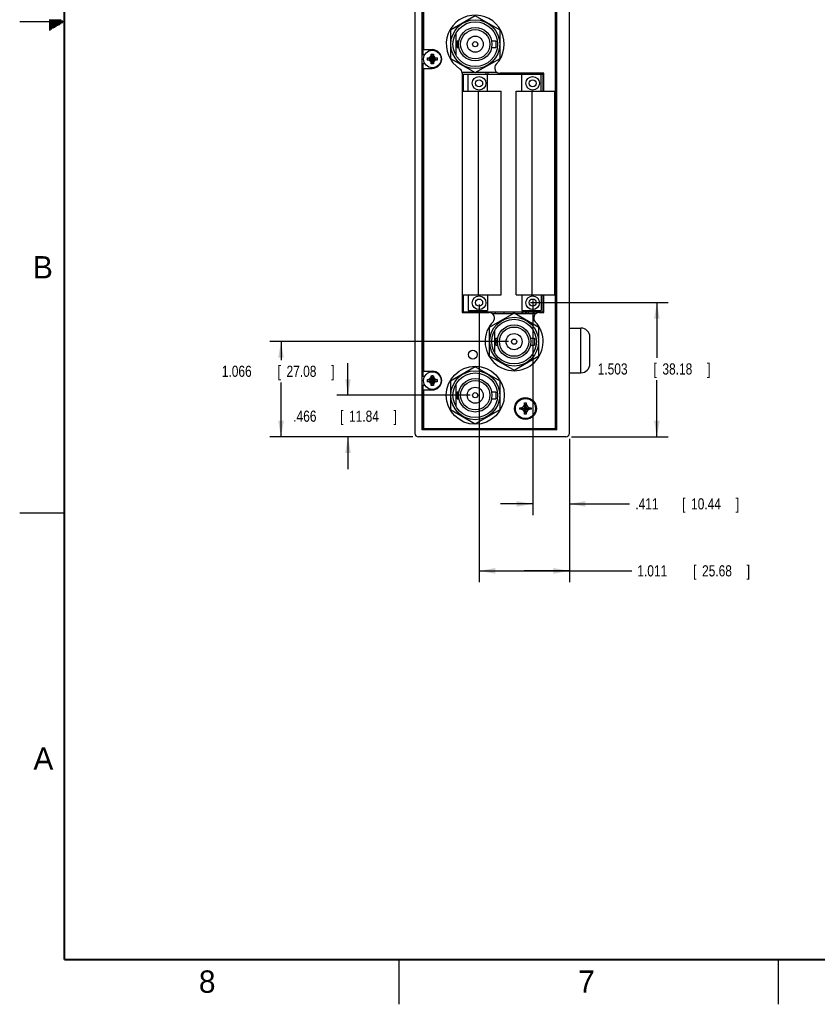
# Model space of a CAD drawing. Header units: inches. Extents: x 0 to 34, y 0 to 22.
# Tile 1 of 21: x 0 to 8.9, y 0 to 11. Entities that reach past the tile are written whole.
import ezdxf

# ---------------------------------------------------------------- set-up
doc = ezdxf.new("R2010")
doc.units = ezdxf.units.IN
doc.header["$LTSCALE"] = 1.87
doc.header["$MEASUREMENT"] = 0
doc.layers.get('0').update_dxf_attribs({"linetype": 'CONTINUOUS'})
doc.layers.add('DIMENSIONS', color=7, linetype='CONTINUOUS')
doc.styles.get("Standard").update_dxf_attribs({"font": 'txt', "width": 0.8})
doc.dimstyles.new('DIMSTYLE_1', dxfattribs={"dimtxt": 0.125, "dimasz": 0.18, "dimexe": 0.18, "dimexo": 0.0625, "dimgap": 0.09, "dimtad": 0, "dimtih": 1, "dimtoh": 1, "dimdec": 3, "dimzin": 4, "dimdsep": 46, "dimtxsty": 'STANDARD', "dimblk": '_FILLED', "dimblk1": '_FILLED', "dimblk2": '_FILLED', "dimcen": 0.09, "dimadec": 0, "dimazin": 0, "dimtp": 0.01, "dimtm": 0.01, "dimtfac": 1, "dimtdec": 3, "dimtofl": 0, "dimtmove": 0, "dimatfit": 3, "dimldrblk": '_FILLED', "dimfxl": 1, "dimtolj": 1, "dimtzin": 4, "dimarcsym": 0})

# ---------------------------------------------------------------- blocks, each defined once
blk = doc.blocks.new('_FILLED')
at = {"color": 0, "linetype": 'BYBLOCK'}
blk.add_solid([(0, 0), (-1, 0.174), (-1, -0.174)], dxfattribs=at)
blk = doc.blocks.new('*D6')
at = {"layer": 'DIMENSIONS', "color": 2, "linetype": 'CONTINUOUS'}
for p, q in [((5.723, 7.855), (7.262, 7.855)), ((7.137, 7.855), (7.137, 7.237)), ((7.137, 6.352), (7.137, 6.987)), ((6.179, 6.352), (7.262, 6.352))]:
    blk.add_line(p, q, dxfattribs=at)
at = {"layer": 'DIMENSIONS', "color": 2, "linetype": 'CONTINUOUS', "xscale": 0.18, "yscale": 0.18, "zscale": 0.18}
for p, rotation in [((7.137, 7.855), 90), ((7.137, 6.352), 270)]:
    blk.add_blockref('_FILLED', p, dxfattribs=dict(at, rotation=rotation))
at = {"layer": 'DIMENSIONS', "color": 2, "linetype": 'CONTINUOUS', "width": 0.8}
for s, p in [('1.503', (6.474, 7.05)), ('[', (7.099, 7.05)), ('38.18', (7.199, 7.05)), (']', (7.699, 7.05))]:
    blk.add_text(s, height=0.125, dxfattribs=at).set_placement(p)
blk = doc.blocks.new('*D7')
at = {"layer": 'DIMENSIONS', "color": 2, "linetype": 'CONTINUOUS'}
for p, q in [((5.746, 7.879), (5.746, 5.477)), ((6.157, 6.33), (6.157, 5.477)), ((5.746, 5.602), (5.386, 5.602)), ((6.157, 5.602), (6.832, 5.602))]:
    blk.add_line(p, q, dxfattribs=at)
at = {"layer": 'DIMENSIONS', "color": 2, "linetype": 'CONTINUOUS', "xscale": 0.18, "yscale": 0.18, "zscale": 0.18}
blk.add_blockref('_FILLED', (5.746, 5.602), dxfattribs=at)
at = {"layer": 'DIMENSIONS', "color": 2, "linetype": 'CONTINUOUS', "xscale": 0.18, "yscale": 0.18, "zscale": 0.18, "rotation": 180}
blk.add_blockref('_FILLED', (6.157, 5.602), dxfattribs=at)
at = {"layer": 'DIMENSIONS', "color": 2, "linetype": 'CONTINUOUS', "width": 0.8}
for s, p in [('.411', (6.895, 5.54)), ('[', (7.42, 5.54)), ('10.44', (7.52, 5.54)), (']', (8.02, 5.54))]:
    blk.add_text(s, height=0.125, dxfattribs=at).set_placement(p)
blk = doc.blocks.new('*D8')
at = {"layer": 'DIMENSIONS', "color": 2, "linetype": 'CONTINUOUS'}
for p, q in [((5.146, 7.834), (5.146, 4.727)), ((6.157, 6.33), (6.157, 4.727)), ((5.146, 4.852), (5.651, 4.852)), ((6.157, 4.852), (5.651, 4.852)), ((5.651, 4.852), (6.856, 4.852))]:
    blk.add_line(p, q, dxfattribs=at)
at = {"layer": 'DIMENSIONS', "color": 2, "linetype": 'CONTINUOUS', "xscale": 0.18, "yscale": 0.18, "zscale": 0.18, "rotation": 180}
blk.add_blockref('_FILLED', (5.146, 4.852), dxfattribs=at)
at = {"layer": 'DIMENSIONS', "color": 2, "linetype": 'CONTINUOUS', "xscale": 0.18, "yscale": 0.18, "zscale": 0.18}
blk.add_blockref('_FILLED', (6.157, 4.852), dxfattribs=at)
at = {"layer": 'DIMENSIONS', "color": 2, "linetype": 'CONTINUOUS', "width": 0.8}
for s, p in [('1.011', (6.918, 4.79)), ('[', (7.543, 4.79)), ('25.68', (7.643, 4.79)), (']', (8.143, 4.79))]:
    blk.add_text(s, height=0.125, dxfattribs=at).set_placement(p)
blk = doc.blocks.new('*D9')
at = {"layer": 'DIMENSIONS', "color": 2, "linetype": 'CONTINUOUS'}
for p, q in [((3.677, 6.818), (3.677, 7.178)), ((5.047, 6.818), (3.552, 6.818)), ((4.404, 6.352), (3.552, 6.352)), ((3.677, 6.352), (3.677, 5.992))]:
    blk.add_line(p, q, dxfattribs=at)
at = {"layer": 'DIMENSIONS', "color": 2, "linetype": 'CONTINUOUS', "xscale": 0.18, "yscale": 0.18, "zscale": 0.18}
for p, rotation in [((3.677, 6.818), 270), ((3.677, 6.352), 90)]:
    blk.add_blockref('_FILLED', p, dxfattribs=dict(at, rotation=rotation))
at = {"layer": 'DIMENSIONS', "color": 2, "linetype": 'CONTINUOUS', "width": 0.8}
for s, p in [('.466', (3.064, 6.521)), ('[', (3.589, 6.521)), ('11.84', (3.689, 6.521)), (']', (4.189, 6.521))]:
    blk.add_text(s, height=0.125, dxfattribs=at).set_placement(p)
blk = doc.blocks.new('*D10')
at = {"layer": 'DIMENSIONS', "color": 2, "linetype": 'CONTINUOUS'}
for p, q in [((5.475, 7.418), (2.802, 7.418)), ((2.927, 7.418), (2.927, 7.212)), ((2.927, 6.352), (2.927, 6.962)), ((4.404, 6.352), (2.802, 6.352))]:
    blk.add_line(p, q, dxfattribs=at)
at = {"layer": 'DIMENSIONS', "color": 2, "linetype": 'CONTINUOUS', "xscale": 0.18, "yscale": 0.18, "zscale": 0.18}
for p, rotation in [((2.927, 7.418), 90), ((2.927, 6.352), 270)]:
    blk.add_blockref('_FILLED', p, dxfattribs=dict(at, rotation=rotation))
at = {"layer": 'DIMENSIONS', "color": 2, "linetype": 'CONTINUOUS', "width": 0.8}
for s, p in [('1.066', (2.264, 7.024)), ('[', (2.889, 7.024)), ('27.08', (2.989, 7.024)), (']', (3.489, 7.024))]:
    blk.add_text(s, height=0.125, dxfattribs=at).set_placement(p)

msp = doc.modelspace()

# ---------------------------------------------------------------- linework, layer by layer
at = {"color": 7, "linetype": 'CONTINUOUS'}
for p, q in [((4.4266, 18.3721), (4.4266, 6.3921)), ((4.5066, 6.4321), (4.5066, 18.3321)), ((6.0016, 6.4461), (6.0016, 18.3161)), ((6.0066, 6.4421), (6.0066, 18.3221)), ((6.0166, 6.4321), (6.0166, 18.3321)), ((6.1566, 6.3921), (6.1566, 18.3721)), ((4.5166, 14.1321), (4.5166, 10.6321)), ((4.5216, 14.0771), (4.5216, 10.6871)), ((5.1026, 11.0666), (4.8243, 10.9066)), ((5.3808, 10.9066), (5.1026, 11.0666)), ((4.8243, 10.9066), (4.8243, 10.5896)), ((4.8846, 10.8705), (4.8846, 10.6258)), ((5.3808, 10.5896), (5.3808, 10.9066)), ((4.8993, 10.7866), (4.9191, 10.7866)), ((4.8993, 10.7866), (4.8993, 10.7096)), ((4.8993, 10.7096), (4.9191, 10.7096)), ((5.2861, 10.7866), (5.3318, 10.7866)), ((5.2861, 10.7096), (5.3318, 10.7096)), ((5.3318, 10.7866), (5.3318, 10.7096)), ((4.5166, 10.6321), (4.5368, 10.6321)), ((4.5216, 10.6871), (4.6216, 10.6871)), ((4.5676, 10.5957), (4.5886, 10.589)), ((4.5886, 10.5752), (4.6545, 10.589)), ((4.5914, 10.589), (4.5886, 10.589)), ((4.5886, 10.589), (4.6545, 10.5752)), ((4.6061, 10.5975), (4.5914, 10.589)), ((4.5952, 10.5968), (4.5914, 10.589)), ((4.5914, 10.5752), (4.6518, 10.589)), ((4.5914, 10.589), (4.6518, 10.5752)), ((4.6406, 10.5631), (4.6025, 10.6011)), ((4.6025, 10.5631), (4.6406, 10.6011)), ((4.6147, 10.6123), (4.6061, 10.5975)), ((4.6068, 10.6085), (4.6147, 10.6123)), ((4.6079, 10.636), (4.6147, 10.6151)), ((4.6147, 10.6151), (4.6147, 10.6123)), ((4.6285, 10.5492), (4.6147, 10.6151)), ((4.6147, 10.5492), (4.6285, 10.6151)), ((4.6285, 10.5519), (4.6147, 10.6123)), ((4.6147, 10.5519), (4.6285, 10.6123)), ((4.6352, 10.636), (4.6285, 10.6151)), ((4.6285, 10.6123), (4.6285, 10.6151)), ((4.6285, 10.6123), (4.6363, 10.6085)), ((4.637, 10.5975), (4.6285, 10.6123)), ((4.6518, 10.589), (4.637, 10.5975)), ((4.6479, 10.5968), (4.6518, 10.589)), ((4.6545, 10.589), (4.6518, 10.589)), ((4.6755, 10.5957), (4.6545, 10.589)), ((4.8243, 10.5896), (5.1026, 10.4296)), ((5.1026, 10.4296), (5.3808, 10.5896)), ((4.5166, 10.5321), (4.5368, 10.5321)), ((4.5166, 10.5321), (4.5166, 7.0321)), ((4.5216, 10.4771), (4.6216, 10.4771)), ((4.5216, 10.4771), (4.5216, 7.0871)), ((4.5676, 10.5685), (4.5886, 10.5752)), ((4.5886, 10.5752), (4.5914, 10.5752)), ((4.5914, 10.5752), (4.6061, 10.5667)), ((4.5952, 10.5674), (4.5914, 10.5752)), ((4.6061, 10.5667), (4.6147, 10.5519)), ((4.6147, 10.5519), (4.6068, 10.5557)), ((4.6079, 10.5282), (4.6147, 10.5492)), ((4.6147, 10.5519), (4.6147, 10.5492)), ((4.6285, 10.5519), (4.637, 10.5667)), ((4.6363, 10.5557), (4.6285, 10.5519)), ((4.6285, 10.5492), (4.6285, 10.5519)), ((4.6352, 10.5282), (4.6285, 10.5492)), ((4.637, 10.5667), (4.6518, 10.5752)), ((4.6518, 10.5752), (4.6479, 10.5674)), ((4.6518, 10.5752), (4.6545, 10.5752)), ((4.6755, 10.5685), (4.6545, 10.5752)), ((5.0982, 10.4321), (4.9549, 10.4321)), ((4.9556, 10.4221), (4.9556, 7.7431)), ((4.9656, 10.4121), (5.8596, 10.4121)), ((4.9656, 10.4121), (4.9656, 10.2231)), ((5.0246, 10.4111), (5.2406, 10.4111)), ((5.0246, 10.2231), (5.0246, 10.4111)), ((5.3477, 10.4321), (5.1069, 10.4321)), ((5.2256, 10.4121), (5.2256, 10.4321)), ((5.2406, 10.2231), (5.2406, 10.4111)), ((5.2466, 10.4121), (5.2466, 10.4321)), ((5.8696, 10.4221), (5.3809, 10.4221)), ((5.6246, 10.4111), (5.8406, 10.4111)), ((5.6246, 10.2231), (5.6246, 10.4111)), ((5.6996, 10.4221), (5.6996, 10.4121)), ((5.7616, 10.4221), (5.7616, 10.4121)), ((5.8406, 10.2231), (5.8406, 10.4111)), ((5.8596, 10.4121), (5.8596, 10.2231)), ((5.8696, 10.2231), (5.8696, 10.4221)), ((4.9606, 10.2231), (5.3926, 10.2231)), ((4.9606, 7.9421), (4.9606, 10.2231)), ((5.1396, 7.9421), (5.1396, 10.2231)), ((5.3926, 7.9421), (5.3926, 10.2231)), ((5.5606, 10.2231), (5.9926, 10.2231)), ((5.5606, 7.9421), (5.5606, 10.2231)), ((5.7396, 7.9421), (5.7396, 10.2231)), ((5.9926, 7.9421), (5.9926, 10.2231)), ((4.9606, 7.9421), (5.3926, 7.9421)), ((4.9656, 7.9421), (4.9656, 7.7531)), ((5.0246, 7.9411), (5.2406, 7.9411)), ((5.0246, 7.9411), (5.0246, 7.7651)), ((5.2406, 7.9411), (5.2406, 7.7651)), ((5.5606, 7.9421), (5.9926, 7.9421)), ((5.6246, 7.9411), (5.8406, 7.9411)), ((5.6246, 7.9411), (5.6246, 7.7651)), ((5.8406, 7.9411), (5.8406, 7.7651)), ((5.8596, 7.9421), (5.8596, 7.7531)), ((5.8696, 7.7431), (5.8696, 7.9421)), ((4.9556, 7.7431), (5.2583, 7.7431)), ((4.9656, 7.7531), (5.8596, 7.7531)), ((5.0246, 7.7651), (5.2406, 7.7651)), ((5.0266, 7.7431), (5.0266, 7.7531)), ((5.1266, 7.7531), (5.1266, 7.7431)), ((5.2266, 7.7431), (5.2266, 7.7531)), ((5.5376, 7.7366), (5.2593, 7.5766)), ((5.2914, 7.7331), (5.5315, 7.7331)), ((5.3266, 7.7531), (5.3266, 7.7331)), ((5.4266, 7.7331), (5.4266, 7.7531)), ((5.5266, 7.7531), (5.5266, 7.7331)), ((5.8158, 7.5766), (5.5376, 7.7366)), ((5.5436, 7.7331), (5.7837, 7.7331)), ((5.6246, 7.7651), (5.8406, 7.7651)), ((5.6259, 7.7416), (5.6326, 7.7416)), ((5.6266, 7.7331), (5.6266, 7.7416)), ((5.6646, 7.7531), (5.6646, 7.7331)), ((5.6716, 7.7531), (5.6716, 7.7331)), ((5.6996, 7.7331), (5.6996, 7.7531)), ((5.7616, 7.7331), (5.7616, 7.7531)), ((5.8168, 7.7431), (5.8696, 7.7431)), ((5.8596, 7.7881), (5.8696, 7.7881)), ((5.2593, 7.5766), (5.2593, 7.2596)), ((5.3196, 7.5405), (5.3196, 7.2958)), ((5.8158, 7.2596), (5.8158, 7.5766)), ((6.1566, 7.5696), (6.2866, 7.5696)), ((6.2866, 7.0696), (6.2866, 7.5696)), ((5.3343, 7.4566), (5.3541, 7.4566)), ((5.3343, 7.4566), (5.3343, 7.3796)), ((5.7211, 7.4566), (5.7668, 7.4566)), ((5.7668, 7.4566), (5.7668, 7.3796)), ((6.3866, 7.1696), (6.3866, 7.4696)), ((5.3343, 7.3796), (5.3541, 7.3796)), ((5.7211, 7.3796), (5.7668, 7.3796)), ((5.2593, 7.2596), (5.5376, 7.0996)), ((5.5376, 7.0996), (5.8158, 7.2596)), ((4.5216, 7.0871), (4.6216, 7.0871)), ((5.1026, 7.1366), (4.8243, 6.9766)), ((5.3808, 6.9766), (5.1026, 7.1366)), ((6.1566, 7.0696), (6.2866, 7.0696)), ((4.5166, 7.0321), (4.5368, 7.0321)), ((4.5676, 6.9957), (4.5886, 6.989)), ((4.5676, 6.9685), (4.5886, 6.9752)), ((4.5914, 6.989), (4.5886, 6.989)), ((4.5886, 6.989), (4.6545, 6.9752)), ((4.5886, 6.9752), (4.6545, 6.989)), ((4.5886, 6.9752), (4.5914, 6.9752)), ((4.6061, 6.9975), (4.5914, 6.989)), ((4.5952, 6.9968), (4.5914, 6.989)), ((4.5914, 6.989), (4.6518, 6.9752)), ((4.5914, 6.9752), (4.6518, 6.989)), ((4.5914, 6.9752), (4.6061, 6.9667)), ((4.5952, 6.9674), (4.5914, 6.9752)), ((4.6406, 6.9631), (4.6025, 7.0011)), ((4.6025, 6.9631), (4.6406, 7.0011)), ((4.6147, 7.0123), (4.6061, 6.9975)), ((4.6061, 6.9667), (4.6147, 6.9519)), ((4.6068, 7.0085), (4.6147, 7.0123)), ((4.6147, 6.9519), (4.6068, 6.9557)), ((4.6079, 7.036), (4.6147, 7.0151)), ((4.6079, 6.9282), (4.6147, 6.9492)), ((4.6285, 6.9492), (4.6147, 7.0151)), ((4.6147, 7.0151), (4.6147, 7.0123)), ((4.6147, 6.9492), (4.6285, 7.0151)), ((4.6285, 6.9519), (4.6147, 7.0123)), ((4.6147, 6.9519), (4.6285, 7.0123)), ((4.6147, 6.9519), (4.6147, 6.9492)), ((4.6352, 7.036), (4.6285, 7.0151)), ((4.6285, 7.0123), (4.6285, 7.0151)), ((4.6285, 7.0123), (4.6363, 7.0085)), ((4.637, 6.9975), (4.6285, 7.0123)), ((4.6285, 6.9519), (4.637, 6.9667)), ((4.6363, 6.9557), (4.6285, 6.9519)), ((4.6285, 6.9492), (4.6285, 6.9519)), ((4.6352, 6.9282), (4.6285, 6.9492)), ((4.6518, 6.989), (4.637, 6.9975)), ((4.637, 6.9667), (4.6518, 6.9752)), ((4.6479, 6.9968), (4.6518, 6.989)), ((4.6518, 6.9752), (4.6479, 6.9674)), ((4.6545, 6.989), (4.6518, 6.989)), ((4.6518, 6.9752), (4.6545, 6.9752)), ((4.6755, 6.9957), (4.6545, 6.989)), ((4.6755, 6.9685), (4.6545, 6.9752)), ((4.8243, 6.9766), (4.8243, 6.6596)), ((5.3808, 6.6596), (5.3808, 6.9766)), ((4.5166, 6.9321), (4.5368, 6.9321)), ((4.5166, 6.9321), (4.5166, 6.4421)), ((4.5216, 6.8771), (4.6216, 6.8771)), ((4.5216, 6.8771), (4.5216, 6.4461)), ((4.8846, 6.9405), (4.8846, 6.6958)), ((4.8993, 6.8566), (4.9191, 6.8566)), ((4.8993, 6.8566), (4.8993, 6.7796)), ((5.2861, 6.8566), (5.3318, 6.8566)), ((5.3318, 6.8566), (5.3318, 6.7796)), ((4.8993, 6.7796), (4.9191, 6.7796)), ((5.2861, 6.7796), (5.3318, 6.7796)), ((5.6556, 6.7336), (5.6736, 6.7336)), ((5.6736, 6.6056), (5.6556, 6.7336)), ((5.6556, 6.7156), (5.6556, 6.7336)), ((5.6556, 6.6056), (5.6736, 6.7336)), ((5.6736, 6.7336), (5.6736, 6.7156)), ((4.8243, 6.6596), (5.1026, 6.4996)), ((5.1026, 6.4996), (5.3808, 6.6596)), ((5.6006, 6.6606), (5.7286, 6.6786)), ((5.6006, 6.6786), (5.6186, 6.6786)), ((5.6006, 6.6786), (5.7286, 6.6606)), ((5.6006, 6.6606), (5.6006, 6.6786)), ((5.6186, 6.6606), (5.6006, 6.6606)), ((5.6186, 6.6786), (5.642, 6.6922)), ((5.6186, 6.6606), (5.7106, 6.6786)), ((5.6186, 6.6786), (5.7106, 6.6606)), ((5.642, 6.6471), (5.6186, 6.6606)), ((5.642, 6.6922), (5.6556, 6.7156)), ((5.6871, 6.6471), (5.642, 6.6922)), ((5.642, 6.6471), (5.6871, 6.6922)), ((5.6556, 6.6236), (5.642, 6.6471)), ((5.6736, 6.6236), (5.6556, 6.7156)), ((5.6556, 6.6236), (5.6736, 6.7156)), ((5.6556, 6.6056), (5.6556, 6.6236)), ((5.6736, 6.7156), (5.6871, 6.6922)), ((5.6871, 6.6471), (5.6736, 6.6236)), ((5.6736, 6.6236), (5.6736, 6.6056)), ((5.6871, 6.6922), (5.7106, 6.6786)), ((5.7106, 6.6606), (5.6871, 6.6471)), ((5.7106, 6.6786), (5.7286, 6.6786)), ((5.7286, 6.6606), (5.7106, 6.6606)), ((5.7286, 6.6786), (5.7286, 6.6606)), ((5.6736, 6.6056), (5.6556, 6.6056)), ((6.0166, 6.4321), (4.5066, 6.4321)), ((4.5166, 6.4421), (6.0066, 6.4421)), ((4.5216, 6.4461), (6.0016, 6.4461)), ((4.5616, 6.4321), (4.5616, 6.4421)), ((4.5842, 6.4321), (4.5842, 6.4421)), ((4.5878, 6.4321), (4.5878, 6.4421)), ((4.6453, 6.4421), (4.6453, 6.4321)), ((4.6489, 6.4421), (4.6489, 6.4321)), ((4.6716, 6.4321), (4.6716, 6.4421)), ((4.7866, 6.4321), (4.7866, 6.4421)), ((4.9566, 6.4421), (4.9566, 6.4321)), ((5.6266, 6.4421), (5.6266, 6.4321)), ((5.8766, 6.4421), (5.8766, 6.4321)), ((5.8916, 6.4321), (5.8916, 6.4421)), ((5.9066, 6.4321), (5.9066, 6.4421)), ((5.9816, 6.4321), (5.9816, 6.4421)), ((6.1166, 6.3521), (4.4666, 6.3521))]:
    msp.add_line(p, q, dxfattribs=at)
at = {"color": 2, "linetype": 'CONTINUOUS'}
for p, q in [((0.5, 11), (0, 11)), ((0.3303, 11.02), (0.4654, 11.02)), ((0.3303, 11.01), (0.4827, 11.01)), ((0.3303, 10.99), (0.4827, 10.99)), ((0.3303, 10.98), (0.4654, 10.98)), ((0.3303, 10.97), (0.448, 10.97)), ((0.3303, 10.96), (0.4307, 10.96)), ((0.3303, 10.95), (0.4134, 10.95)), ((0.3303, 10.94), (0.3961, 10.94)), ((0.3303, 10.93), (0.3788, 10.93)), ((0.3303, 10.92), (0.3614, 10.92)), ((0.3303, 10.91), (0.3441, 10.91)), ((0, 5.5), (0.5, 5.5)), ((4.25, 0), (4.25, 0.5)), ((8.5, 0), (8.5, 0.5))]:
    msp.add_line(p, q, dxfattribs=at)
at = {"color": 7, "linetype": 'CONTINUOUS', "const_width": 0.02}
for points in [[(0.5, 21.5), (0.5, 0.5)], [(0.5, 0.5), (33.5, 0.5)]]:
    msp.add_lwpolyline(points, dxfattribs=at)
at = {"color": 7, "linetype": 'CONTINUOUS'}
for centre, radius in [((5.1026, 10.7481), 0.2735), ((5.1026, 10.7481), 0.25), ((5.1026, 10.7481), 0.1875), ((5.1026, 10.7481), 0.164), ((5.1026, 10.7481), 0.09), ((5.1026, 10.7481), 0.029), ((4.6216, 10.5821), 0.0984), ((5.1456, 10.3101), 0.0765), ((5.7456, 10.3101), 0.0765), ((5.1456, 10.3101), 0.04), ((5.7456, 10.3101), 0.04), ((5.1456, 7.8541), 0.0765), ((5.1456, 7.8551), 0.04), ((5.7456, 7.8541), 0.0765), ((5.7456, 7.8551), 0.04), ((5.5376, 7.4181), 0.2735), ((5.5376, 7.4181), 0.25), ((5.5376, 7.4181), 0.1875), ((5.5376, 7.4181), 0.164), ((5.5376, 7.4181), 0.09), ((5.5376, 7.4181), 0.029), ((5.0756, 7.2731), 0.05), ((4.6216, 6.9821), 0.0984), ((5.1026, 6.8181), 0.325), ((5.1026, 6.8181), 0.2735), ((5.1026, 6.8181), 0.25), ((5.1026, 6.8181), 0.1875), ((5.1026, 6.8181), 0.164), ((5.1026, 6.8181), 0.09), ((5.1026, 6.8181), 0.029), ((5.6646, 6.6691), 0.1225), ((5.6646, 6.6696), 0.1175), ((5.6646, 6.6696), 0.1125)]:
    msp.add_circle(centre, radius, dxfattribs=at)
for centre, radius, start, end in [((5.1026, 10.7481), 0.325, 316.29789, 237.47535), ((4.6216, 10.5821), 0.0337, 168.18933, 191.81067), ((4.6216, 10.5821), 0.0365, 113.44647, 156.55353), ((4.6216, 10.5821), 0.0337, 78.18933, 101.81067), ((4.6216, 10.5821), 0.105, 270, 90), ((4.6216, 10.5821), 0.0365, 23.44647, 66.55353), ((4.6216, 10.5821), 0.0337, 348.18933, 11.81067), ((4.6216, 10.5821), 0.0365, 203.44647, 246.55353), ((4.6216, 10.5821), 0.0337, 258.18933, 281.81067), ((4.6216, 10.5821), 0.0365, 293.44647, 336.55353), ((4.8956, 10.4235), 0.06, 0, 57.47535), ((5.3809, 10.4821), 0.06, 136.29789, 270), ((5.2583, 7.6831), 0.06, 316.50339, 90), ((5.8168, 7.6831), 0.06, 90, 223.49661), ((5.5376, 7.4181), 0.325, 136.50339, 43.49661), ((6.2866, 7.4696), 0.1, 0, 90), ((6.2866, 7.1696), 0.1, 270, 360), ((4.6216, 6.9821), 0.105, 270, 90), ((4.6216, 6.9821), 0.0337, 168.18933, 191.81067), ((4.6216, 6.9821), 0.0365, 113.44647, 156.55353), ((4.6216, 6.9821), 0.0365, 203.44647, 246.55353), ((4.6216, 6.9821), 0.0337, 78.18933, 101.81067), ((4.6216, 6.9821), 0.0337, 258.18933, 281.81067), ((4.6216, 6.9821), 0.0365, 23.44647, 66.55353), ((4.6216, 6.9821), 0.0365, 293.44647, 336.55353), ((4.6216, 6.9821), 0.0337, 348.18933, 11.81067), ((4.4666, 6.3921), 0.04, 180, 270), ((6.1166, 6.3921), 0.04, 270, 360)]:
    msp.add_arc(centre, radius, start, end, dxfattribs=at)
for points, knots in [([(4.5659, 10.5821), (4.5659, 10.5828), (4.566, 10.5841), (4.5661, 10.586), (4.5662, 10.588), (4.5665, 10.59), (4.5668, 10.5919), (4.5672, 10.5938), (4.5675, 10.5951), (4.5676, 10.5957)], [0, 0, 0, 0, 0.1428588, 0.2857114, 0.4285757, 0.5714259, 0.71429, 0.857142, 1, 1, 1, 1]), ([(4.5676, 10.5685), (4.5675, 10.5691), (4.5672, 10.5704), (4.5668, 10.5723), (4.5665, 10.5743), (4.5662, 10.5762), (4.5661, 10.5782), (4.566, 10.5801), (4.5659, 10.5815), (4.5659, 10.5821)], [0, 0, 0, 0, 0.1428581, 0.28571, 0.4285741, 0.5714243, 0.7142886, 0.8571412, 1, 1, 1, 1]), ([(4.5676, 10.5957), (4.5684, 10.5958), (4.5698, 10.5959), (4.5721, 10.596), (4.5744, 10.5961), (4.5766, 10.5962), (4.5788, 10.5963), (4.581, 10.5964), (4.5829, 10.5965), (4.5847, 10.5966), (4.5864, 10.5966), (4.5875, 10.5966), (4.588, 10.5966)], [0, 0, 0, 0, 0.1066423, 0.2171959, 0.3296411, 0.4418773, 0.551577, 0.6557475, 0.7519173, 0.8405428, 0.9228194, 1, 1, 1, 1]), ([(4.588, 10.5966), (4.5886, 10.5967), (4.5896, 10.5967), (4.5912, 10.5967), (4.5926, 10.5968), (4.5939, 10.5968), (4.5948, 10.5968), (4.5952, 10.5968)], [0, 0, 0, 0, 0.2299252, 0.4428537, 0.6408061, 0.8258295, 1, 1, 1, 1]), ([(4.5952, 10.5968), (4.5955, 10.597), (4.5961, 10.5974), (4.597, 10.5979), (4.598, 10.5984), (4.5989, 10.599), (4.5998, 10.5995), (4.6007, 10.6001), (4.6016, 10.6006), (4.6022, 10.6009), (4.6025, 10.6011)], [0, 0, 0, 0, 0.1266376, 0.2522776, 0.377207, 0.5017085, 0.6260527, 0.7504309, 0.8750222, 1, 1, 1, 1]), ([(4.6025, 10.6011), (4.6027, 10.6014), (4.6031, 10.602), (4.6036, 10.603), (4.6041, 10.6039), (4.6047, 10.6048), (4.6052, 10.6057), (4.6058, 10.6066), (4.6063, 10.6075), (4.6067, 10.6082), (4.6068, 10.6085)], [0, 0, 0, 0, 0.1249809, 0.2495744, 0.3739541, 0.4982992, 0.6228007, 0.7477287, 0.873366, 1, 1, 1, 1]), ([(4.6068, 10.6085), (4.6069, 10.6089), (4.6069, 10.6098), (4.6069, 10.6111), (4.6069, 10.6125), (4.607, 10.614), (4.607, 10.6151), (4.607, 10.6156)], [0, 0, 0, 0, 0.1749949, 0.3604938, 0.5585088, 0.7710246, 1, 1, 1, 1]), ([(4.607, 10.6156), (4.607, 10.6162), (4.6071, 10.6172), (4.6071, 10.6189), (4.6072, 10.6207), (4.6072, 10.6226), (4.6073, 10.6246), (4.6074, 10.6269), (4.6075, 10.6292), (4.6077, 10.6315), (4.6078, 10.6338), (4.6079, 10.6353), (4.6079, 10.636)], [0, 0, 0, 0, 0.0763278, 0.1568481, 0.2432053, 0.3369839, 0.4391958, 0.5483589, 0.6620583, 0.777248, 0.8908715, 1, 1, 1, 1]), ([(4.6079, 10.636), (4.6086, 10.6362), (4.6098, 10.6365), (4.6118, 10.6369), (4.6137, 10.6372), (4.6157, 10.6374), (4.6176, 10.6376), (4.6196, 10.6377), (4.6216, 10.6377), (4.6235, 10.6377), (4.6255, 10.6376), (4.6275, 10.6374), (4.6294, 10.6372), (4.6313, 10.6369), (4.6333, 10.6365), (4.6346, 10.6362), (4.6352, 10.636)], [0, 0, 0, 0, 0.0714283, 0.1428566, 0.2142852, 0.2857138, 0.3571425, 0.4285712, 0.5, 0.5714288, 0.6428575, 0.7142862, 0.7857148, 0.8571434, 0.9285717, 1, 1, 1, 1]), ([(4.6352, 10.636), (4.6352, 10.6353), (4.6353, 10.6338), (4.6355, 10.6316), (4.6356, 10.6293), (4.6357, 10.627), (4.6358, 10.6248), (4.6359, 10.6227), (4.6359, 10.6208), (4.636, 10.6189), (4.6361, 10.6172), (4.6361, 10.6162), (4.6361, 10.6156)], [0, 0, 0, 0, 0.1066423, 0.2171959, 0.3296411, 0.4418773, 0.5515771, 0.6557475, 0.7519173, 0.8405428, 0.9228194, 1, 1, 1, 1]), ([(4.6361, 10.6156), (4.6361, 10.6151), (4.6361, 10.614), (4.6362, 10.6125), (4.6362, 10.6111), (4.6363, 10.6097), (4.6363, 10.6089), (4.6363, 10.6085)], [0, 0, 0, 0, 0.2299253, 0.4428538, 0.6408061, 0.8258295, 1, 1, 1, 1]), ([(4.6363, 10.6085), (4.6365, 10.6082), (4.6368, 10.6075), (4.6374, 10.6066), (4.6379, 10.6057), (4.6384, 10.6048), (4.639, 10.6039), (4.6395, 10.603), (4.64, 10.602), (4.6404, 10.6014), (4.6406, 10.6011)], [0, 0, 0, 0, 0.1266375, 0.2522775, 0.3772069, 0.5017084, 0.6260526, 0.7504308, 0.8750222, 1, 1, 1, 1]), ([(4.6406, 10.6011), (4.6409, 10.6009), (4.6415, 10.6006), (4.6424, 10.6001), (4.6433, 10.5995), (4.6442, 10.599), (4.6452, 10.5984), (4.6461, 10.5979), (4.647, 10.5974), (4.6476, 10.597), (4.6479, 10.5968)], [0, 0, 0, 0, 0.1249812, 0.249575, 0.3739548, 0.4983, 0.6228015, 0.7477293, 0.8733664, 1, 1, 1, 1]), ([(4.6479, 10.5968), (4.6483, 10.5968), (4.6492, 10.5968), (4.6505, 10.5968), (4.652, 10.5967), (4.6535, 10.5967), (4.6545, 10.5967), (4.6551, 10.5966)], [0, 0, 0, 0, 0.1749949, 0.3604938, 0.5585088, 0.7710246, 1, 1, 1, 1]), ([(4.6551, 10.5966), (4.6556, 10.5966), (4.6567, 10.5966), (4.6583, 10.5966), (4.6601, 10.5965), (4.662, 10.5964), (4.6641, 10.5963), (4.6663, 10.5962), (4.6686, 10.5961), (4.6709, 10.596), (4.6732, 10.5959), (4.6747, 10.5958), (4.6755, 10.5957)], [0, 0, 0, 0, 0.0763278, 0.1568481, 0.2432053, 0.3369839, 0.4391958, 0.5483589, 0.6620583, 0.777248, 0.8908715, 1, 1, 1, 1]), ([(4.6755, 10.5957), (4.6756, 10.5951), (4.6759, 10.5938), (4.6763, 10.5919), (4.6766, 10.59), (4.6769, 10.588), (4.6771, 10.586), (4.6772, 10.5841), (4.6772, 10.5828), (4.6772, 10.5821)], [0, 0, 0, 0, 0.1428581, 0.28571, 0.4285741, 0.5714243, 0.7142886, 0.8571412, 1, 1, 1, 1]), ([(4.6772, 10.5821), (4.6772, 10.5815), (4.6772, 10.5801), (4.6771, 10.5782), (4.6769, 10.5762), (4.6766, 10.5743), (4.6763, 10.5723), (4.6759, 10.5704), (4.6756, 10.5691), (4.6755, 10.5685)], [0, 0, 0, 0, 0.1428588, 0.2857114, 0.4285757, 0.5714259, 0.71429, 0.857142, 1, 1, 1, 1]), ([(4.588, 10.5676), (4.5875, 10.5676), (4.5864, 10.5676), (4.5848, 10.5677), (4.583, 10.5677), (4.5811, 10.5678), (4.579, 10.5679), (4.5768, 10.568), (4.5745, 10.5681), (4.5722, 10.5682), (4.5699, 10.5683), (4.5684, 10.5684), (4.5676, 10.5685)], [0, 0, 0, 0, 0.0763278, 0.1568481, 0.2432053, 0.3369839, 0.4391958, 0.5483589, 0.6620583, 0.777248, 0.8908715, 1, 1, 1, 1]), ([(4.5952, 10.5674), (4.5948, 10.5674), (4.5939, 10.5674), (4.5926, 10.5674), (4.5912, 10.5675), (4.5896, 10.5675), (4.5886, 10.5675), (4.588, 10.5676)], [0, 0, 0, 0, 0.1749949, 0.3604938, 0.5585088, 0.7710246, 1, 1, 1, 1]), ([(4.6025, 10.5631), (4.6022, 10.5633), (4.6016, 10.5636), (4.6007, 10.5642), (4.5998, 10.5647), (4.5989, 10.5652), (4.598, 10.5658), (4.597, 10.5663), (4.5961, 10.5668), (4.5955, 10.5672), (4.5952, 10.5674)], [0, 0, 0, 0, 0.1249809, 0.2495744, 0.3739541, 0.4982993, 0.6228007, 0.7477287, 0.873366, 1, 1, 1, 1]), ([(4.6068, 10.5557), (4.6067, 10.5561), (4.6063, 10.5567), (4.6058, 10.5576), (4.6052, 10.5585), (4.6047, 10.5594), (4.6041, 10.5603), (4.6036, 10.5613), (4.6031, 10.5622), (4.6027, 10.5628), (4.6025, 10.5631)], [0, 0, 0, 0, 0.1266371, 0.2522768, 0.3772061, 0.5017075, 0.6260518, 0.7504303, 0.8750219, 1, 1, 1, 1]), ([(4.607, 10.5486), (4.607, 10.5491), (4.607, 10.5502), (4.6069, 10.5517), (4.6069, 10.5531), (4.6069, 10.5545), (4.6069, 10.5553), (4.6068, 10.5557)], [0, 0, 0, 0, 0.2299253, 0.4428538, 0.6408061, 0.8258295, 1, 1, 1, 1]), ([(4.6079, 10.5282), (4.6079, 10.5289), (4.6078, 10.5304), (4.6077, 10.5326), (4.6075, 10.5349), (4.6074, 10.5372), (4.6073, 10.5394), (4.6073, 10.5415), (4.6072, 10.5435), (4.6071, 10.5453), (4.6071, 10.547), (4.607, 10.5481), (4.607, 10.5486)], [0, 0, 0, 0, 0.1066423, 0.2171959, 0.3296411, 0.4418773, 0.5515771, 0.6557475, 0.7519173, 0.8405428, 0.9228194, 1, 1, 1, 1]), ([(4.6352, 10.5282), (4.6346, 10.528), (4.6333, 10.5277), (4.6313, 10.5273), (4.6294, 10.527), (4.6275, 10.5268), (4.6255, 10.5266), (4.6235, 10.5265), (4.6216, 10.5265), (4.6196, 10.5265), (4.6176, 10.5266), (4.6157, 10.5268), (4.6137, 10.527), (4.6118, 10.5273), (4.6098, 10.5277), (4.6086, 10.528), (4.6079, 10.5282)], [0, 0, 0, 0, 0.0714283, 0.1428566, 0.2142852, 0.2857138, 0.3571425, 0.4285712, 0.5, 0.5714288, 0.6428575, 0.7142862, 0.7857148, 0.8571434, 0.9285717, 1, 1, 1, 1]), ([(4.6361, 10.5486), (4.6361, 10.5481), (4.6361, 10.547), (4.636, 10.5453), (4.6359, 10.5436), (4.6359, 10.5416), (4.6358, 10.5396), (4.6357, 10.5374), (4.6356, 10.5351), (4.6355, 10.5327), (4.6353, 10.5304), (4.6352, 10.5289), (4.6352, 10.5282)], [0, 0, 0, 0, 0.0763278, 0.1568481, 0.2432053, 0.3369839, 0.4391958, 0.5483589, 0.6620583, 0.777248, 0.8908715, 1, 1, 1, 1]), ([(4.6363, 10.5557), (4.6363, 10.5553), (4.6363, 10.5545), (4.6362, 10.5531), (4.6362, 10.5517), (4.6361, 10.5502), (4.6361, 10.5491), (4.6361, 10.5486)], [0, 0, 0, 0, 0.1749949, 0.3604938, 0.5585088, 0.7710246, 1, 1, 1, 1]), ([(4.6406, 10.5631), (4.6404, 10.5628), (4.64, 10.5622), (4.6395, 10.5613), (4.639, 10.5603), (4.6384, 10.5594), (4.6379, 10.5585), (4.6374, 10.5576), (4.6368, 10.5567), (4.6365, 10.5561), (4.6363, 10.5557)], [0, 0, 0, 0, 0.1249812, 0.249575, 0.3739548, 0.4983, 0.6228015, 0.7477293, 0.8733664, 1, 1, 1, 1]), ([(4.6479, 10.5674), (4.6476, 10.5672), (4.647, 10.5668), (4.6461, 10.5663), (4.6452, 10.5658), (4.6442, 10.5652), (4.6433, 10.5647), (4.6424, 10.5642), (4.6415, 10.5636), (4.6409, 10.5633), (4.6406, 10.5631)], [0, 0, 0, 0, 0.1266375, 0.2522775, 0.3772069, 0.5017084, 0.6260525, 0.7504308, 0.8750222, 1, 1, 1, 1]), ([(4.6551, 10.5676), (4.6545, 10.5675), (4.6535, 10.5675), (4.652, 10.5675), (4.6505, 10.5674), (4.6492, 10.5674), (4.6483, 10.5674), (4.6479, 10.5674)], [0, 0, 0, 0, 0.2299253, 0.4428538, 0.6408061, 0.8258295, 1, 1, 1, 1]), ([(4.6755, 10.5685), (4.6748, 10.5684), (4.6733, 10.5683), (4.671, 10.5682), (4.6688, 10.5681), (4.6665, 10.568), (4.6643, 10.5679), (4.6622, 10.5678), (4.6602, 10.5677), (4.6584, 10.5677), (4.6567, 10.5676), (4.6556, 10.5676), (4.6551, 10.5676)], [0, 0, 0, 0, 0.1066423, 0.2171959, 0.3296411, 0.4418773, 0.5515771, 0.6557475, 0.7519173, 0.8405428, 0.9228194, 1, 1, 1, 1]), ([(4.9556, 10.4235), (4.9556, 10.4234), (4.9556, 10.4231), (4.9556, 10.4228), (4.9557, 10.4224), (4.9557, 10.4222), (4.9556, 10.4221)], [0, 0, 0, 0, 0.2716635, 0.5281856, 0.7700934, 1, 1, 1, 1]), ([(5.6227, 7.7531), (5.6227, 7.753), (5.6228, 7.7527), (5.6228, 7.7522), (5.6229, 7.7516), (5.623, 7.751), (5.6231, 7.7504), (5.6233, 7.7497), (5.6234, 7.7491), (5.6236, 7.7485), (5.6237, 7.7478), (5.6239, 7.7472), (5.6241, 7.7466), (5.6243, 7.7459), (5.6245, 7.7452), (5.6247, 7.7445), (5.625, 7.7438), (5.6253, 7.7431), (5.6256, 7.7424), (5.6258, 7.7419), (5.6259, 7.7416)], [0, 0, 0, 0, 0.0203253, 0.0735916, 0.1266666, 0.1796601, 0.2326927, 0.2858883, 0.3393632, 0.3932383, 0.4476853, 0.5028884, 0.5590289, 0.6163186, 0.6750304, 0.7354448, 0.7978459, 0.8625351, 0.9298167, 1, 1, 1, 1]), ([(5.6326, 7.7416), (5.6327, 7.7416), (5.6327, 7.7416), (5.6328, 7.7416), (5.6329, 7.7416), (5.6329, 7.7416)], [0, 0, 0, 0, 0.3322402, 0.6655737, 1, 1, 1, 1]), ([(5.6329, 7.7416), (5.6329, 7.741), (5.6328, 7.7397), (5.6327, 7.7378), (5.6327, 7.7359), (5.6326, 7.7343), (5.6326, 7.7334), (5.6326, 7.7331)], [0, 0, 0, 0, 0.2233736, 0.4468766, 0.6704856, 0.8941684, 1, 1, 1, 1]), ([(4.5659, 6.9821), (4.5659, 6.9828), (4.566, 6.9841), (4.5661, 6.986), (4.5662, 6.988), (4.5665, 6.99), (4.5668, 6.9919), (4.5672, 6.9938), (4.5675, 6.9951), (4.5676, 6.9957)], [0, 0, 0, 0, 0.1428588, 0.2857114, 0.4285757, 0.5714259, 0.71429, 0.857142, 1, 1, 1, 1]), ([(4.5676, 6.9685), (4.5675, 6.9691), (4.5672, 6.9704), (4.5668, 6.9723), (4.5665, 6.9743), (4.5662, 6.9762), (4.5661, 6.9782), (4.566, 6.9801), (4.5659, 6.9815), (4.5659, 6.9821)], [0, 0, 0, 0, 0.1428581, 0.28571, 0.4285741, 0.5714243, 0.7142886, 0.8571412, 1, 1, 1, 1]), ([(4.5676, 6.9957), (4.5684, 6.9958), (4.5698, 6.9959), (4.5721, 6.996), (4.5744, 6.9961), (4.5766, 6.9962), (4.5788, 6.9963), (4.581, 6.9964), (4.5829, 6.9965), (4.5847, 6.9966), (4.5864, 6.9966), (4.5875, 6.9966), (4.588, 6.9966)], [0, 0, 0, 0, 0.1066423, 0.2171959, 0.3296411, 0.4418773, 0.551577, 0.6557475, 0.7519173, 0.8405428, 0.9228194, 1, 1, 1, 1]), ([(4.588, 6.9676), (4.5875, 6.9676), (4.5864, 6.9676), (4.5848, 6.9677), (4.583, 6.9677), (4.5811, 6.9678), (4.579, 6.9679), (4.5768, 6.968), (4.5745, 6.9681), (4.5722, 6.9682), (4.5699, 6.9683), (4.5684, 6.9684), (4.5676, 6.9685)], [0, 0, 0, 0, 0.0763278, 0.1568481, 0.2432053, 0.3369839, 0.4391958, 0.5483589, 0.6620583, 0.777248, 0.8908715, 1, 1, 1, 1]), ([(4.588, 6.9966), (4.5886, 6.9967), (4.5896, 6.9967), (4.5912, 6.9967), (4.5926, 6.9968), (4.5939, 6.9968), (4.5948, 6.9968), (4.5952, 6.9968)], [0, 0, 0, 0, 0.2299252, 0.4428537, 0.6408061, 0.8258295, 1, 1, 1, 1]), ([(4.5952, 6.9674), (4.5948, 6.9674), (4.5939, 6.9674), (4.5926, 6.9674), (4.5912, 6.9675), (4.5896, 6.9675), (4.5886, 6.9675), (4.588, 6.9676)], [0, 0, 0, 0, 0.1749949, 0.3604938, 0.5585088, 0.7710246, 1, 1, 1, 1]), ([(4.5952, 6.9968), (4.5955, 6.997), (4.5961, 6.9974), (4.597, 6.9979), (4.598, 6.9984), (4.5989, 6.999), (4.5998, 6.9995), (4.6007, 7.0001), (4.6016, 7.0006), (4.6022, 7.0009), (4.6025, 7.0011)], [0, 0, 0, 0, 0.1266376, 0.2522776, 0.377207, 0.5017085, 0.6260527, 0.7504309, 0.8750222, 1, 1, 1, 1]), ([(4.6025, 6.9631), (4.6022, 6.9633), (4.6016, 6.9636), (4.6007, 6.9642), (4.5998, 6.9647), (4.5989, 6.9652), (4.598, 6.9658), (4.597, 6.9663), (4.5961, 6.9668), (4.5955, 6.9672), (4.5952, 6.9674)], [0, 0, 0, 0, 0.1249809, 0.2495744, 0.3739541, 0.4982993, 0.6228007, 0.7477287, 0.873366, 1, 1, 1, 1]), ([(4.6025, 7.0011), (4.6027, 7.0014), (4.6031, 7.002), (4.6036, 7.003), (4.6041, 7.0039), (4.6047, 7.0048), (4.6052, 7.0057), (4.6058, 7.0066), (4.6063, 7.0075), (4.6067, 7.0082), (4.6068, 7.0085)], [0, 0, 0, 0, 0.1249809, 0.2495744, 0.3739541, 0.4982992, 0.6228007, 0.7477287, 0.873366, 1, 1, 1, 1]), ([(4.6068, 6.9557), (4.6067, 6.9561), (4.6063, 6.9567), (4.6058, 6.9576), (4.6052, 6.9585), (4.6047, 6.9594), (4.6041, 6.9603), (4.6036, 6.9613), (4.6031, 6.9622), (4.6027, 6.9628), (4.6025, 6.9631)], [0, 0, 0, 0, 0.1266371, 0.2522768, 0.3772061, 0.5017075, 0.6260518, 0.7504303, 0.8750219, 1, 1, 1, 1]), ([(4.6068, 7.0085), (4.6069, 7.0089), (4.6069, 7.0098), (4.6069, 7.0111), (4.6069, 7.0125), (4.607, 7.014), (4.607, 7.0151), (4.607, 7.0156)], [0, 0, 0, 0, 0.1749949, 0.3604938, 0.5585088, 0.7710246, 1, 1, 1, 1]), ([(4.607, 6.9486), (4.607, 6.9491), (4.607, 6.9502), (4.6069, 6.9517), (4.6069, 6.9531), (4.6069, 6.9545), (4.6069, 6.9553), (4.6068, 6.9557)], [0, 0, 0, 0, 0.2299253, 0.4428538, 0.6408061, 0.8258295, 1, 1, 1, 1]), ([(4.607, 7.0156), (4.607, 7.0162), (4.6071, 7.0172), (4.6071, 7.0189), (4.6072, 7.0207), (4.6072, 7.0226), (4.6073, 7.0246), (4.6074, 7.0269), (4.6075, 7.0292), (4.6077, 7.0315), (4.6078, 7.0338), (4.6079, 7.0353), (4.6079, 7.036)], [0, 0, 0, 0, 0.0763278, 0.1568481, 0.2432053, 0.3369839, 0.4391958, 0.5483589, 0.6620583, 0.777248, 0.8908715, 1, 1, 1, 1]), ([(4.6079, 6.9282), (4.6079, 6.9289), (4.6078, 6.9304), (4.6077, 6.9326), (4.6075, 6.9349), (4.6074, 6.9372), (4.6073, 6.9394), (4.6073, 6.9415), (4.6072, 6.9435), (4.6071, 6.9453), (4.6071, 6.947), (4.607, 6.9481), (4.607, 6.9486)], [0, 0, 0, 0, 0.1066423, 0.2171959, 0.3296411, 0.4418773, 0.5515771, 0.6557475, 0.7519173, 0.8405428, 0.9228194, 1, 1, 1, 1]), ([(4.6079, 7.036), (4.6086, 7.0362), (4.6098, 7.0365), (4.6118, 7.0369), (4.6137, 7.0372), (4.6157, 7.0374), (4.6176, 7.0376), (4.6196, 7.0377), (4.6216, 7.0377), (4.6235, 7.0377), (4.6255, 7.0376), (4.6275, 7.0374), (4.6294, 7.0372), (4.6313, 7.0369), (4.6333, 7.0365), (4.6346, 7.0362), (4.6352, 7.036)], [0, 0, 0, 0, 0.0714283, 0.1428566, 0.2142852, 0.2857138, 0.3571425, 0.4285712, 0.5, 0.5714288, 0.6428575, 0.7142862, 0.7857148, 0.8571434, 0.9285717, 1, 1, 1, 1]), ([(4.6352, 7.036), (4.6352, 7.0353), (4.6353, 7.0338), (4.6355, 7.0316), (4.6356, 7.0293), (4.6357, 7.027), (4.6358, 7.0248), (4.6359, 7.0227), (4.6359, 7.0208), (4.636, 7.0189), (4.6361, 7.0172), (4.6361, 7.0162), (4.6361, 7.0156)], [0, 0, 0, 0, 0.1066423, 0.2171959, 0.3296411, 0.4418773, 0.5515771, 0.6557475, 0.7519173, 0.8405428, 0.9228194, 1, 1, 1, 1]), ([(4.6361, 6.9486), (4.6361, 6.9481), (4.6361, 6.947), (4.636, 6.9453), (4.6359, 6.9436), (4.6359, 6.9416), (4.6358, 6.9396), (4.6357, 6.9374), (4.6356, 6.9351), (4.6355, 6.9327), (4.6353, 6.9304), (4.6352, 6.9289), (4.6352, 6.9282)], [0, 0, 0, 0, 0.0763278, 0.1568481, 0.2432053, 0.3369839, 0.4391958, 0.5483589, 0.6620583, 0.777248, 0.8908715, 1, 1, 1, 1]), ([(4.6361, 7.0156), (4.6361, 7.0151), (4.6361, 7.014), (4.6362, 7.0125), (4.6362, 7.0111), (4.6363, 7.0097), (4.6363, 7.0089), (4.6363, 7.0085)], [0, 0, 0, 0, 0.2299253, 0.4428538, 0.6408061, 0.8258295, 1, 1, 1, 1]), ([(4.6363, 6.9557), (4.6363, 6.9553), (4.6363, 6.9545), (4.6362, 6.9531), (4.6362, 6.9517), (4.6361, 6.9502), (4.6361, 6.9491), (4.6361, 6.9486)], [0, 0, 0, 0, 0.1749949, 0.3604938, 0.5585088, 0.7710246, 1, 1, 1, 1]), ([(4.6363, 7.0085), (4.6365, 7.0082), (4.6368, 7.0075), (4.6374, 7.0066), (4.6379, 7.0057), (4.6384, 7.0048), (4.639, 7.0039), (4.6395, 7.003), (4.64, 7.002), (4.6404, 7.0014), (4.6406, 7.0011)], [0, 0, 0, 0, 0.1266375, 0.2522775, 0.3772069, 0.5017084, 0.6260526, 0.7504308, 0.8750222, 1, 1, 1, 1]), ([(4.6406, 6.9631), (4.6404, 6.9628), (4.64, 6.9622), (4.6395, 6.9613), (4.639, 6.9603), (4.6384, 6.9594), (4.6379, 6.9585), (4.6374, 6.9576), (4.6368, 6.9567), (4.6365, 6.9561), (4.6363, 6.9557)], [0, 0, 0, 0, 0.1249812, 0.249575, 0.3739548, 0.4983, 0.6228015, 0.7477293, 0.8733664, 1, 1, 1, 1]), ([(4.6406, 7.0011), (4.6409, 7.0009), (4.6415, 7.0006), (4.6424, 7.0001), (4.6433, 6.9995), (4.6442, 6.999), (4.6452, 6.9984), (4.6461, 6.9979), (4.647, 6.9974), (4.6476, 6.997), (4.6479, 6.9968)], [0, 0, 0, 0, 0.1249812, 0.249575, 0.3739548, 0.4983, 0.6228015, 0.7477293, 0.8733664, 1, 1, 1, 1]), ([(4.6479, 6.9674), (4.6476, 6.9672), (4.647, 6.9668), (4.6461, 6.9663), (4.6452, 6.9658), (4.6442, 6.9652), (4.6433, 6.9647), (4.6424, 6.9642), (4.6415, 6.9636), (4.6409, 6.9633), (4.6406, 6.9631)], [0, 0, 0, 0, 0.1266375, 0.2522775, 0.3772069, 0.5017084, 0.6260525, 0.7504308, 0.8750222, 1, 1, 1, 1]), ([(4.6479, 6.9968), (4.6483, 6.9968), (4.6492, 6.9968), (4.6505, 6.9968), (4.652, 6.9967), (4.6535, 6.9967), (4.6545, 6.9967), (4.6551, 6.9966)], [0, 0, 0, 0, 0.1749949, 0.3604938, 0.5585088, 0.7710246, 1, 1, 1, 1]), ([(4.6551, 6.9676), (4.6545, 6.9675), (4.6535, 6.9675), (4.652, 6.9675), (4.6505, 6.9674), (4.6492, 6.9674), (4.6483, 6.9674), (4.6479, 6.9674)], [0, 0, 0, 0, 0.2299253, 0.4428538, 0.6408061, 0.8258295, 1, 1, 1, 1]), ([(4.6551, 6.9966), (4.6556, 6.9966), (4.6567, 6.9966), (4.6583, 6.9966), (4.6601, 6.9965), (4.662, 6.9964), (4.6641, 6.9963), (4.6663, 6.9962), (4.6686, 6.9961), (4.6709, 6.996), (4.6732, 6.9959), (4.6747, 6.9958), (4.6755, 6.9957)], [0, 0, 0, 0, 0.0763278, 0.1568481, 0.2432053, 0.3369839, 0.4391958, 0.5483589, 0.6620583, 0.777248, 0.8908715, 1, 1, 1, 1]), ([(4.6755, 6.9685), (4.6748, 6.9684), (4.6733, 6.9683), (4.671, 6.9682), (4.6688, 6.9681), (4.6665, 6.968), (4.6643, 6.9679), (4.6622, 6.9678), (4.6602, 6.9677), (4.6584, 6.9677), (4.6567, 6.9676), (4.6556, 6.9676), (4.6551, 6.9676)], [0, 0, 0, 0, 0.1066423, 0.2171959, 0.3296411, 0.4418773, 0.5515771, 0.6557475, 0.7519173, 0.8405428, 0.9228194, 1, 1, 1, 1]), ([(4.6755, 6.9957), (4.6756, 6.9951), (4.6759, 6.9938), (4.6763, 6.9919), (4.6766, 6.99), (4.6769, 6.988), (4.6771, 6.986), (4.6772, 6.9841), (4.6772, 6.9828), (4.6772, 6.9821)], [0, 0, 0, 0, 0.1428581, 0.28571, 0.4285741, 0.5714243, 0.7142886, 0.8571412, 1, 1, 1, 1]), ([(4.6772, 6.9821), (4.6772, 6.9815), (4.6772, 6.9801), (4.6771, 6.9782), (4.6769, 6.9762), (4.6766, 6.9743), (4.6763, 6.9723), (4.6759, 6.9704), (4.6756, 6.9691), (4.6755, 6.9685)], [0, 0, 0, 0, 0.1428588, 0.2857114, 0.4285757, 0.5714259, 0.71429, 0.857142, 1, 1, 1, 1]), ([(4.6352, 6.9282), (4.6346, 6.928), (4.6333, 6.9277), (4.6313, 6.9273), (4.6294, 6.927), (4.6275, 6.9268), (4.6255, 6.9266), (4.6235, 6.9265), (4.6216, 6.9265), (4.6196, 6.9265), (4.6176, 6.9266), (4.6157, 6.9268), (4.6137, 6.927), (4.6118, 6.9273), (4.6098, 6.9277), (4.6086, 6.928), (4.6079, 6.9282)], [0, 0, 0, 0, 0.0714283, 0.1428566, 0.2142852, 0.2857138, 0.3571425, 0.4285712, 0.5, 0.5714288, 0.6428575, 0.7142862, 0.7857148, 0.8571434, 0.9285717, 1, 1, 1, 1])]:
    msp.add_open_spline(points, degree=3, knots=knots, dxfattribs=at)

# ---------------------------------------------------------------- texts
at = {"color": 2, "linetype": 'CONTINUOUS'}
for s, p in [('B', (0.1484, 8.1257)), ('A', (0.1541, 2.6261)), ('8', (2.0074, 0.1291)), ('7', (6.2553, 0.1287))]:
    msp.add_text(s, height=0.25, dxfattribs=at).set_placement(p)

# ---------------------------------------------------------------- dimensions: what is measured, and where the dimension line sits
at = {"layer": 'DIMENSIONS', "color": 2, "linetype": 'CONTINUOUS'}
for base, p1, p2, angle, picture, middle in [((5.1456, 4.8521), (6.1566, 6.3296), (5.1456, 7.8343), 180, '*D8', (7.5808, 4.8521)), ((5.7456, 5.6021), (6.1566, 6.3296), (5.7456, 7.8785), 180, '*D7', (7.5071, 5.6021)), ((7.1366, 7.8551), (6.1791, 6.3521), (5.7226, 7.8551), 90, '*D6', (7.1366, 7.1124)), ((2.9266, 7.4181), (4.4041, 6.3521), (5.4751, 7.4181), 90, '*D10', (2.9266, 7.0865)), ((3.6766, 6.8181), (4.4041, 6.3521), (5.0475, 6.8181), 90, '*D9', (3.6766, 6.5832))]:
    dim = msp.add_linear_dim(base=base, p1=p1, p2=p2, angle=angle, dimstyle='DIMSTYLE_1', dxfattribs=at)
    dim.commit()
    dim.dimension.update_dxf_attribs({"geometry": picture, "text_midpoint": middle, "dimtype": 160})

doc.saveas('drawing.dxf')
